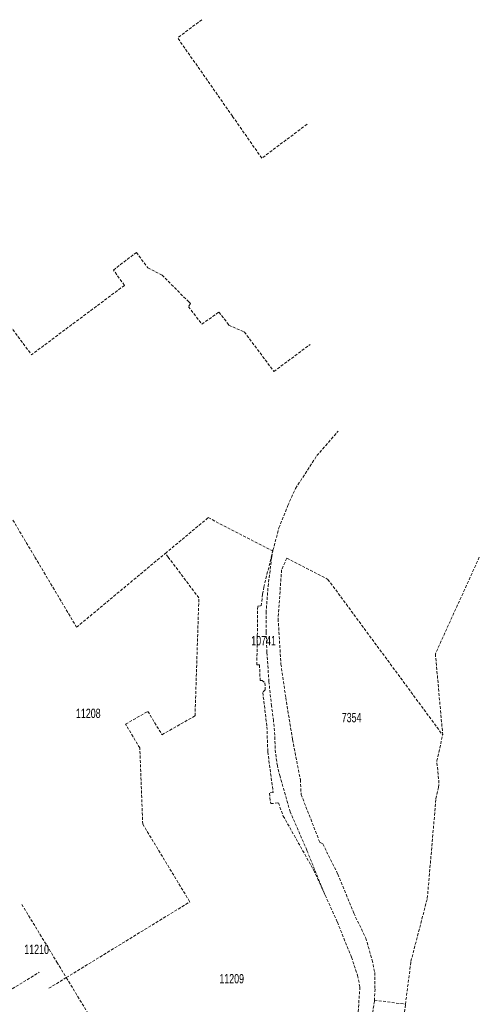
# Model space of a CAD drawing. Header units: metres. Extents: x 133573 to 134388, y 432380 to 433484.
# Tile 7 of 7: x 134191 to 134388, y 433058 to 433480. Entities that reach past the tile are written whole.
import ezdxf
from ezdxf.enums import TextEntityAlignment as Align

# ---------------------------------------------------------------- set-up
doc = ezdxf.new("R2010")
doc.units = ezdxf.units.M
doc.linetypes.add('DASHED2', pattern=[0.375, 0.25, -0.125])
doc.layers.add('2007', color=7, linetype='Continuous')
doc.layers.add('B-XX-AL-KADASTRALEGRENS-G', color=7, linetype='DASHED2', lineweight=18, true_color=0xc70000)
doc.styles.get("Standard").update_dxf_attribs({"font": 'arial.ttf'})

msp = doc.modelspace()

# ---------------------------------------------------------------- linework, layer by layer
at = {"layer": 'B-XX-AL-KADASTRALEGRENS-G', "ltscale": 5}
for points in [[(134269.317, 433480.46), (134258.894, 433472.689)], [(134294.973, 433421.093), (134282.4, 433439.072), (134258.894, 433472.689)], [(134314.404, 433435.635), (134294.973, 433421.093)], [(134231.378, 433373.119), (134241.231, 433380.708), (134246.152, 433374.061)], [(134246.152, 433374.061), (134252.239, 433370.971)], [(134236.09, 433366.558), (134231.378, 433373.119)], [(134252.239, 433370.971), (134263.565, 433359.576)], [(134236.09, 433366.558), (134196.333, 433336.796)], [(134264.374, 433358.761), (134263.533, 433357.416), (134269.335, 433349.914), (134276.617, 433355.118)], [(134263.565, 433359.576), (134264.374, 433358.761)], [(134276.617, 433355.118), (134280.307, 433350.277)], [(134187.121, 433349.089), (134196.333, 433336.796)], [(134280.307, 433350.277), (134280.913, 433349.482)], [(134280.913, 433349.482), (134287.484, 433346.598)], [(134287.484, 433346.598), (134300.164, 433329.618)], [(134300.164, 433329.618), (134315.74, 433341.25)], [(134299.69, 433252.691), (134299.76, 433252.975), (134302.316, 433262.551), (134306.143, 433272.173), (134309.458, 433279.53), (134318.58, 433293.54), (134327.734, 433304.087)], [(134188.318, 433265.926), (134197.785, 433250)], [(134253.652, 433251.642), (134272.044, 433266.957), (134299.69, 433252.691)], [(134251.68, 433250), (134253.57, 433251.574)], [(134253.57, 433251.574), (134253.652, 433251.642)], [(134254.889, 433250), (134253.652, 433251.642)], [(134299.024, 433250), (134299.69, 433252.691)], [(134299.21, 433250), (134299.228, 433250.148), (134299.69, 433252.691)], [(134197.785, 433250), (134215.63, 433219.982), (134251.68, 433250)], [(134266.373, 433181.987), (134268.019, 433232.577), (134254.889, 433250)], [(134292.86, 433203.814), (134293.049, 433216.396), (134293.218, 433229.025), (134294.717, 433229.126), (134295.349, 433234.218), (134295.838, 433237.136), (134299.024, 433250)], [(134321.851, 433105.66), (134314.287, 433124.325), (134307.135, 433140.83), (134302.786, 433156.039), (134301.68, 433160.585), (134300.831, 433166.112), (134300.561, 433171.884), (134300.504, 433173.644), (134300.005, 433179.926), (134299.16, 433186.219), (134298.023, 433196.64), (134297.197, 433209.223), (134296.801, 433217.945), (134296.805, 433226.124), (134297.667, 433237.472), (134299.21, 433250)], [(134305.69, 433249.594), (134303.44, 433244.581), (134301.975, 433223.552), (134303.18, 433204.169), (134305.24, 433189.773), (134308.156, 433171.774), (134311.5, 433154.6)], [(134305.69, 433249.594), (134323.303, 433240.505), (134372.504, 433173.774)], [(134388.176, 433250), (134369.365, 433208.58), (134372.504, 433173.774)], [(134292.86, 433203.814), (134293.99, 433203.86), (134294.27, 433197.19), (134295.14, 433197.21), (134296.31, 433196.12), (134296.42, 433193.16), (134295.41, 433192.01)], [(134295.41, 433192.01), (134297.179, 433177.332), (134297.544, 433166.525), (134299.844, 433149.181), (134298.252, 433148.835), (134298.796, 433144.363), (134302.132, 433144.649), (134304.188, 433139.004), (134317.247, 433115.763), (134321.851, 433105.66)], [(134242.7, 433168.21), (134236.62, 433178.42), (134246.16, 433183.89), (134252.192, 433173.888)], [(134252.192, 433173.888), (134266.373, 433181.987)], [(134356.528, 433058.329), (134358.882, 433076.688), (134365.901, 433103.74), (134369.609, 433146.461), (134370.685, 433151.329), (134370.903, 433153.116), (134369.948, 433162.653), (134372.504, 433173.774)], [(134243.966, 433135.561), (134242.7, 433168.21)], [(134311.5, 433154.6), (134311.834, 433148.244)], [(134311.834, 433148.244), (134319.84, 433127.749), (134321.105, 433127.112), (134327.527, 433114.135), (134334.379, 433097.392), (134339.545, 433086.701), (134342.254, 433077.253), (134343.353, 433071.955), (134343.485, 433064.856), (134343.239, 433060.112)], [(134243.966, 433135.561), (134264.142, 433102.217)], [(134321.851, 433105.66), (134322.132, 433105.044), (134327.363, 433093.565), (134333.376, 433078.487), (134336.044, 433070.689), (134337.011, 433065.723), (134336.212, 433054.124), (134333.09, 433035.297), (134330.473, 433015.597), (134327.49, 433000)], [(134192.14, 433101.145), (134207.195, 433076.359)], [(134211.202, 433069.761), (134264.142, 433102.217)], [(134207.195, 433076.359), (134211.202, 433069.761)], [(134207.901, 433002.998), (134176.915, 433054.645), (134181.649, 433061.02), (134199.594, 433072.019)], [(134203.745, 433065.19), (134211.202, 433069.761)], [(134211.202, 433069.761), (134253.575, 433000)], [(134338.988, 433032.442), (134343.205, 433059.451), (134343.239, 433060.112)], [(134343.239, 433060.112), (134356.528, 433058.329)], [(134353.798, 433030.726), (134356.528, 433058.329)]]:
    msp.add_lwpolyline(points, dxfattribs=at)

# ---------------------------------------------------------------- texts
at = {"layer": '2007', "width": 0.68}
for s, p in [('10741', (134295.744, 433214.217)), ('11208', (134220.628, 433183.069)), ('7354', (134333.458, 433181.243)), ('11210', (134198.495, 433081.89)), ('11209', (134282.07, 433069.288))]:
    msp.add_text(s, height=4, dxfattribs=at).set_placement(p, align=Align.MIDDLE)

doc.saveas('drawing.dxf')
